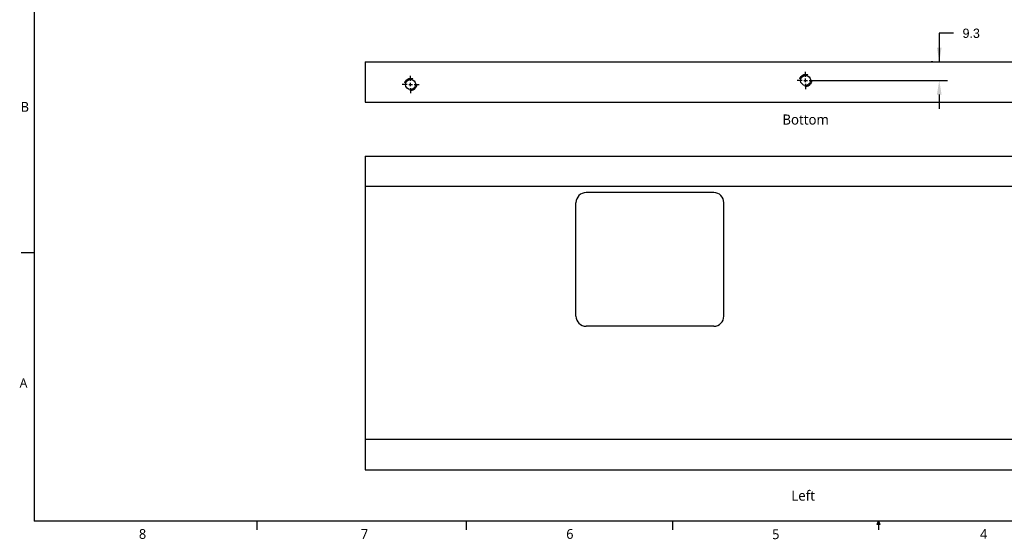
# Model space of a CAD drawing. Extents: x 0.3 to 39, y 0.1 to 10.9.
# Tile 5 of 7: x 22.3 to 31.9, y 0.1 to 5.1. Entities that reach past the tile are written whole.
import ezdxf

# ---------------------------------------------------------------- set-up
doc = ezdxf.new("R2010")
doc.units = 0
doc.header["$LTSCALE"] = 0.5
doc.header["$MEASUREMENT"] = 0
doc.header["$PDMODE"] = 33
doc.header["$PDSIZE"] = 0.03937
doc.linetypes.add('CENTER', pattern=[0.72, 0.45, -0.09, 0.09, -0.09])
doc.linetypes.add('HIDDEN', pattern=[0.15, 0.1, -0.05])
doc.layers.get('DEFPOINTS').update_dxf_attribs({"linetype": 'CONTINUOUS'})
for name, color, linetype in [('ANNOTATION_TEXT', 7, 'CONTINUOUS'), ('BORDER_FRAME', 7, 'CONTINUOUS'), ('CENTERMARKS', 7, 'CONTINUOUS'), ('SKETCHED_GEOMETRY', 7, 'CONTINUOUS'), ('SURFACE_THREAD_SYMBOLS_ON_', 7, 'HIDDEN'), ('VISIBLE', 7, 'CONTINUOUS')]:
    doc.layers.add(name, color=color, linetype=linetype)
doc.styles.add('ONSHAPE-CUSTOM-STYLE-NOT02', font='NotoSans-Regular.ttf')
doc.styles.add('ONSHAPE-CUSTOM-STYLE-NOT06', font='NotoSans-Regular.ttf')
doc.styles.add('ONSHAPE-CUSTOM-STYLE-NOTEN', font='NotoSans-Regular.ttf')
doc.styles.add('ONSHAPE-CUSTOM-STYLE-NOTEO', font='NotoSans-Regular.ttf')
doc.styles.add('ONSHAPE-CUSTOM-STYLE-NOTEP', font='NotoSans-Regular.ttf')
doc.styles.add('ONSHAPE-CUSTOM-STYLE-NOTEQ', font='NotoSans-Regular.ttf')
doc.styles.add('ONSHAPE-CUSTOM-STYLE-NOTER', font='NotoSans-Regular.ttf')
doc.styles.add('ONSHAPE-STANDARD-DIMENSION', font='txt')
doc.styles.add('ONSHAPE-STANDARD-VIEW-LABE', font='Noto Sans', dxfattribs={"height": 0.098425})
doc.dimstyles.new('ONSHAPE-STANDARD$0', dxfattribs={"dimtxt": 0.090551, "dimasz": 0.137795, "dimexe": 0.07874, "dimexo": 0.062992, "dimgap": 0.090551, "dimtad": 0, "dimtih": 1, "dimtoh": 1, "dimdec": 1, "dimlfac": 25.4, "dimzin": 7, "dimtxsty": 'ONSHAPE-STANDARD-DIMENSION', "dimcen": 0.09, "dimclrd": 7, "dimclre": 7, "dimclrt": 7, "dimadec": 1, "dimazin": 3, "dimtfac": 1, "dimtdec": 1, "dimtofl": 0, "dimtmove": 0, "dimatfit": 3, "dimtolj": 1, "dimtzin": 7})

# ---------------------------------------------------------------- blocks, each defined once
blk = doc.blocks.new('*D14')
at = {"layer": 'ANNOTATION_TEXT', "color": 7}
for p, q in [((31.3735, 5.0088), (31.2357, 5.0088)), ((31.2357, 5.0088), (31.2357, 4.7332)), ((31.1727, 4.7332), (31.1569, 4.7332)), ((30.0002, 4.5511), (31.3144, 4.5511)), ((31.2357, 4.4133), (31.2357, 4.2755))]:
    blk.add_line(p, q, dxfattribs=at)
for points in [[(31.2127, 4.871), (31.2586, 4.871), (31.2357, 4.7332)], [(31.2586, 4.4133), (31.2127, 4.4133), (31.2357, 4.5511)]]:
    blk.add_solid(points, dxfattribs=at)
at = {"layer": 'DEFPOINTS', "color": 0}
for p in [(31.2357, 4.7332), (29.9372, 4.5511), (31.2357, 4.5511)]:
    blk.add_point(p, dxfattribs=at)
at = {"layer": 'ANNOTATION_TEXT', "color": 7, "insert": (31.5461, 5.0088), "char_height": 0.09055, "attachment_point": 5, "style": 'ONSHAPE-STANDARD-DIMENSION'}
blk.add_mtext('\\A1;9.3', dxfattribs=at)

msp = doc.modelspace()

# ---------------------------------------------------------------- linework, layer by layer
at = {"layer": 'BORDER_FRAME'}
for p, q in [((22.4403, 10.7013), (22.4403, 0.267)), ((22.44, 2.8762), (22.3127, 2.8762)), ((38.8936, 0.267), (22.4403, 0.267)), ((24.6034, 0.267), (24.6034, 0.1834)), ((26.6386, 0.2697), (26.6386, 0.1834)), ((28.6422, 0.2697), (28.6422, 0.1834)), ((30.6324, 0.2346), (30.6459, 0.2697)), ((30.6586, 0.2346), (30.6324, 0.2346)), ((30.6459, 0.2697), (30.6586, 0.2346)), ((30.6459, 0.2697), (30.6459, 0.1834))]:
    msp.add_line(p, q, dxfattribs=at)
at = {"layer": 'CENTERMARKS', "linetype": 'CENTER'}
for p, q in [((26.0987, 4.5462), (26.0987, 4.5954)), ((29.9372, 4.5855), (29.9372, 4.6348)), ((26.0642, 4.5117), (26.015, 4.5117)), ((26.1331, 4.5117), (26.1823, 4.5117)), ((29.9028, 4.5511), (29.8536, 4.5511)), ((29.9372, 4.5166), (29.9372, 4.4674)), ((29.9717, 4.5511), (30.0209, 4.5511)), ((26.0987, 4.4773), (26.0987, 4.4281))]:
    msp.add_line(p, q, dxfattribs=at)
at = {"layer": 'CENTERMARKS', "linetype": 'CONTINUOUS'}
for p, q in [((26.0814, 4.5117), (26.1159, 4.5117)), ((26.0987, 4.4945), (26.0987, 4.5289)), ((29.92, 4.5511), (29.9545, 4.5511)), ((29.9372, 4.5339), (29.9372, 4.5683))]:
    msp.add_line(p, q, dxfattribs=at)
at = {"layer": 'SURFACE_THREAD_SYMBOLS_ON_'}
for centre in [(29.9372, 4.5511), (26.0987, 4.5117)]:
    msp.add_circle(centre, 0.0591, dxfattribs=at)
at = {"layer": 'VISIBLE'}
for p, q in [((25.6558, 4.7332), (25.6558, 4.3395)), ((25.6558, 4.7332), (34.2187, 4.7332)), ((25.6558, 4.3395), (34.2187, 4.3395)), ((25.6558, 3.815), (25.6558, 3.5197)), ((25.6558, 3.815), (34.2187, 3.815)), ((34.2187, 3.5197), (25.6558, 3.5197)), ((25.6558, 3.5197), (25.6558, 1.0591)), ((29.0441, 3.4607), (27.804, 3.4607)), ((27.7056, 2.2599), (27.7056, 3.3622)), ((29.1426, 2.2599), (29.1426, 3.3622)), ((29.0441, 2.1614), (27.804, 2.1614)), ((25.6558, 1.0591), (25.6558, 0.7638)), ((34.2187, 1.0591), (25.6558, 1.0591)), ((25.6558, 0.7638), (34.2187, 0.7638))]:
    msp.add_line(p, q, dxfattribs=at)
for centre in [(29.9372, 4.5511), (26.0987, 4.5117)]:
    msp.add_circle(centre, 0.0492, dxfattribs=at)
for centre, start, end in [((27.804, 3.3622), 90, 180), ((29.0441, 3.3622), 360, 90), ((27.804, 2.2599), 180, 270), ((29.0441, 2.2599), 270, 360)]:
    msp.add_arc(centre, 0.0984, start, end, dxfattribs=at)

# ---------------------------------------------------------------- texts
at = {"layer": 'ANNOTATION_TEXT', "color": 7, "char_height": 0.09843, "attachment_point": 2, "style": 'ONSHAPE-STANDARD-VIEW-LABE'}
for s, insert in [('Bottom', (29.9372, 4.2199)), ('Left', (29.9133, 0.5642))]:
    msp.add_mtext(s, dxfattribs=dict(at, insert=insert))
at = {"layer": 'BORDER_FRAME', "char_height": 0.0954, "attachment_point": 1}
for s, insert, style in [('B', (22.3095, 4.3415), 'ONSHAPE-CUSTOM-STYLE-NOT02'), ('6', (27.6109, 0.1899), 'ONSHAPE-CUSTOM-STYLE-NOTEP'), ('8', (23.4583, 0.1895), 'ONSHAPE-CUSTOM-STYLE-NOTEN'), ('7', (25.6147, 0.1895), 'ONSHAPE-CUSTOM-STYLE-NOTEO'), ('5', (29.612, 0.1868), 'ONSHAPE-CUSTOM-STYLE-NOTEQ'), ('4', (31.6321, 0.19), 'ONSHAPE-CUSTOM-STYLE-NOTER')]:
    msp.add_mtext(s, dxfattribs=dict(at, insert=insert, style=style))
at = {"layer": 'SKETCHED_GEOMETRY', "insert": (22.2995, 1.6555), "char_height": 0.0906, "attachment_point": 1, "style": 'ONSHAPE-CUSTOM-STYLE-NOT06'}
msp.add_mtext('A', dxfattribs=at)

# ---------------------------------------------------------------- dimensions: what is measured, and where the dimension line sits
at = {"layer": 'ANNOTATION_TEXT'}
dim = msp.add_linear_dim(base=(31.2356661, 4.5510934), p1=(31.2356661, 4.73318, 1.3287402), p2=(29.9372477, 4.5510934, 1.3287402), angle=90, dimstyle='ONSHAPE-STANDARD$0', override={"dimlfac": 50.8, "dimpost": ''}, dxfattribs=at)
dim.commit()
dim.dimension.update_dxf_attribs({"geometry": '*D14', "text_midpoint": (31.5461439, 5.0087705), "dimtype": 160})

doc.saveas('drawing.dxf')
